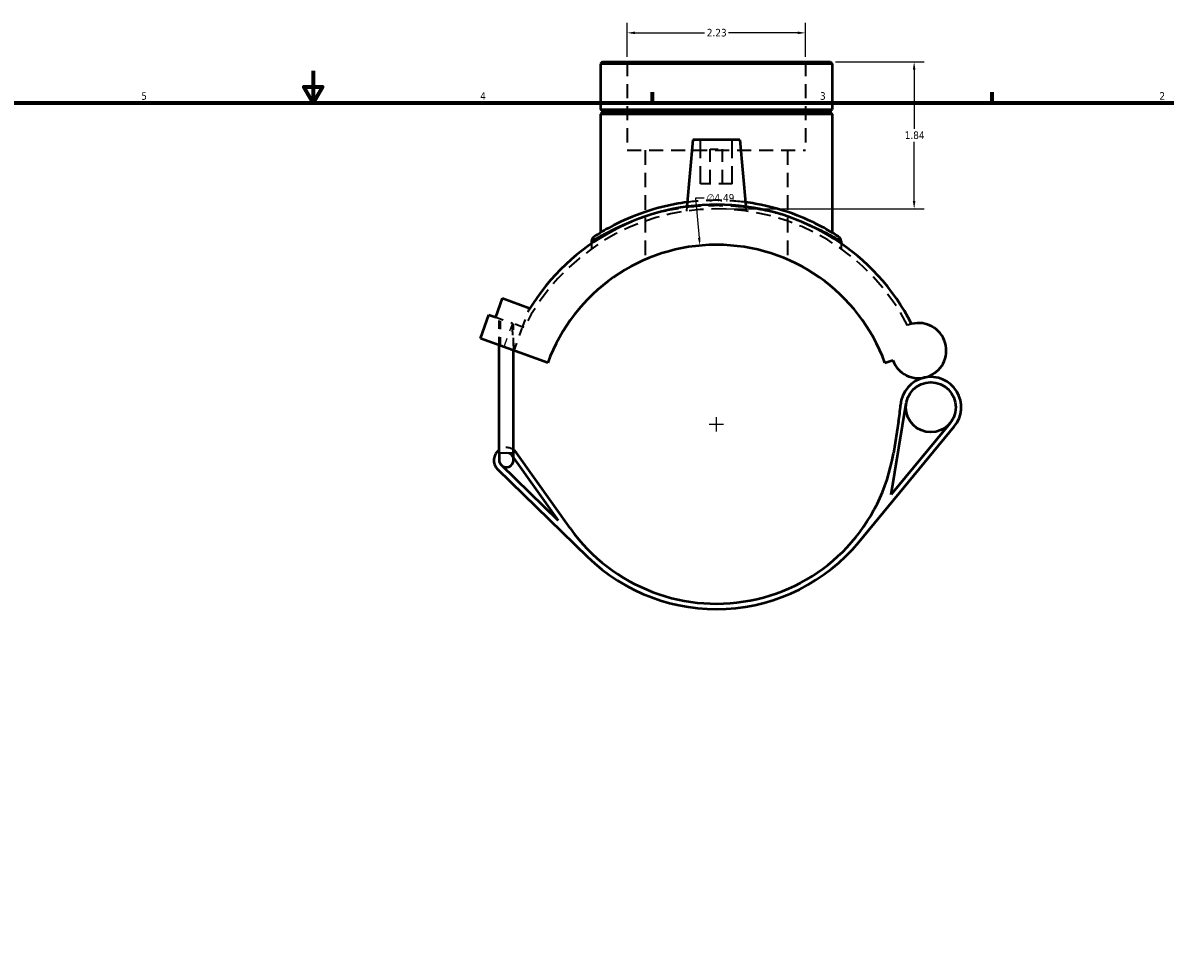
# Model space of a CAD drawing. Header units: inches. Extents: x -0.9 to 56.3, y -1.4 to 45.6.
# Tile 4 of 8: x 13.4 to 27.7, y 10.3 to 22. Entities that reach past the tile are written whole.
import ezdxf

# ---------------------------------------------------------------- set-up
doc = ezdxf.new("R2010")
doc.units = ezdxf.units.IN
doc.header["$MEASUREMENT"] = 0
doc.linetypes.add('DASHED', pattern=[0.2067, 0.1654, -0.0413])
for name, color, linetype, lineweight in [('Border (ANSI)', 7, 'Continuous', 70), ('Dimension (ANSI)', 7, 'Continuous', 25), ('Hidden (ANSI)', 7, 'DASHED', 35), ('Hidden Narrow (ANSI)', 7, 'DASHED', 25), ('Visible (ANSI)', 7, 'Continuous', 50), ('Visible Narrow (ANSI)', 7, 'Continuous', 35)]:
    doc.layers.add(name, color=color, linetype=linetype, lineweight=lineweight)
doc.styles.add('Note Text (ANSI)', font='tahoma.ttf')
doc.dimstyles.new('Default (ANSI)', dxfattribs={"dimtxt": 0.094488, "dimasz": 0.098425, "dimexe": 0.125, "dimexo": 0.0625, "dimgap": 0.031496, "dimtad": 0, "dimtih": 1, "dimtoh": 1, "dimrnd": 1e-08, "dimzin": 4, "dimdsep": 46, "dimtxsty": 'Note Text (ANSI)', "dimcen": 0.09, "dimdle": 0.393701, "dimclrd": 256, "dimclre": 256, "dimclrt": 5, "dimadec": 0, "dimazin": 1, "dimtfac": 1, "dimtofl": 0, "dimtmove": 0, "dimatfit": 3, "dimfxl": 1, "dimtolj": 1, "dimtzin": 4, "dimlwd": -1, "dimlwe": -1, "dimarcsym": 0})

# ---------------------------------------------------------------- blocks, each defined once
blk = doc.blocks.new('Borders Default Border')
at = {"layer": 'Border (ANSI)'}
for p, q in [((21.25, 21), (21.25, 21.134)), ((25.5, 21), (25.5, 21.134))]:
    blk.add_line(p, q, dxfattribs=at)
at = {"layer": 'Border (ANSI)', "flags": 128}
for points in [[(17, 21.4), (17, 21), (16.885, 21.2), (17.115, 21.2), (17, 21)], [(0.5, 1), (0.5, 21), (33.5, 21), (33.5, 1), (0.5, 1)]]:
    blk.add_lwpolyline(points, dxfattribs=at)
at = {"layer": 'Border (ANSI)', "color": 5, "true_color": 0x0000ff, "char_height": 0.0945, "attachment_point": 7, "style": 'Note Text (ANSI)'}
for s, insert in [('5', (14.847, 21.038)), ('4', (19.092, 21.04)), ('3', (23.346, 21.038)), ('2', (27.596, 21.04))]:
    blk.add_mtext(s, dxfattribs=dict(at, insert=insert))
blk = doc.blocks.new('*D6')
at = {"layer": 'Defpoints', "color": 0, "transparency": 16777216}
for p in [(23.476, 21.514), (22.033, 19.674), (24.525, 19.674)]:
    blk.add_point(p, dxfattribs=at)
at = {"layer": 'Dimension (ANSI)', "transparency": 16777216}
for p, q in [((23.538, 21.514), (24.65, 21.514)), ((24.525, 21.415), (24.525, 20.674)), ((24.525, 19.772), (24.525, 20.513)), ((22.095, 19.674), (24.65, 19.674))]:
    blk.add_line(p, q, dxfattribs=at)
for points in [[(24.508, 21.415), (24.541, 21.415), (24.525, 21.514)], [(24.508, 19.772), (24.541, 19.772), (24.525, 19.674)]]:
    blk.add_solid(points, dxfattribs=at)
at = {"layer": 'Dimension (ANSI)', "color": 5, "transparency": 16777216, "insert": (24.407, 20.643), "char_height": 0.0945, "attachment_point": 1, "style": 'Note Text (ANSI)'}
blk.add_mtext('\\A1;1.84', dxfattribs=at)
blk = doc.blocks.new('*D7')
at = {"layer": 'Defpoints', "color": 0, "transparency": 16777216}
for p in [(23.163, 21.877), (20.933, 21.514), (23.163, 21.514)]:
    blk.add_point(p, dxfattribs=at)
at = {"layer": 'Dimension (ANSI)', "transparency": 16777216}
for p, q in [((20.933, 21.576), (20.933, 22.002)), ((23.163, 21.576), (23.163, 22.002)), ((21.031, 21.877), (21.898, 21.877)), ((23.065, 21.877), (22.199, 21.877))]:
    blk.add_line(p, q, dxfattribs=at)
for points in [[(21.031, 21.894), (21.031, 21.861), (20.933, 21.877)], [(23.065, 21.894), (23.065, 21.861), (23.163, 21.877)]]:
    blk.add_solid(points, dxfattribs=at)
at = {"layer": 'Dimension (ANSI)', "color": 5, "transparency": 16777216, "insert": (21.929, 21.927), "char_height": 0.0945, "attachment_point": 1, "style": 'Note Text (ANSI)'}
blk.add_mtext('\\A1;2.23', dxfattribs=at)
blk = doc.blocks.new('*D8')
at = {"layer": 'Defpoints', "color": 0, "transparency": 16777216}
for p in [(21.842, 19.215), (22.254, 14.742)]:
    blk.add_point(p, dxfattribs=at)
at = {"layer": 'Dimension (ANSI)', "transparency": 16777216}
for p, q in [((21.897, 19.809), (21.788, 19.809)), ((21.788, 19.809), (21.833, 19.313)), ((22.048, 16.888), (22.048, 17.068)), ((21.958, 16.978), (22.138, 16.978))]:
    blk.add_line(p, q, dxfattribs=at)
blk.add_solid([(21.85, 19.314), (21.817, 19.311), (21.842, 19.215)], dxfattribs=at)
at = {"layer": 'Dimension (ANSI)', "color": 5, "transparency": 16777216, "insert": (21.928, 19.86), "char_height": 0.0945, "attachment_point": 1, "style": 'Note Text (ANSI)'}
blk.add_mtext('\\A1;∅4.49', dxfattribs=at)

msp = doc.modelspace()

# ---------------------------------------------------------------- linework, layer by layer
at = {"layer": 'Hidden (ANSI)', "ltscale": 1.068215}
for p, q in [((20.9329, 21.5136), (20.9329, 20.4096)), ((23.1635, 21.5136), (23.1635, 20.4096))]:
    msp.add_line(p, q, dxfattribs=at)
at = {"layer": 'Hidden (ANSI)', "ltscale": 1.333288}
for p, q in [((21.8514, 19.9885), (21.8514, 20.5397)), ((22.2451, 19.9885), (22.2451, 20.5397))]:
    msp.add_line(p, q, dxfattribs=at)
at = {"layer": 'Hidden (ANSI)', "ltscale": 1.059428}
msp.add_line((20.9329, 20.4096), (23.1635, 20.4096), dxfattribs=at)
at = {"layer": 'Hidden (ANSI)', "ltscale": 1.104683}
for p, q in [((21.156, 20.4096), (21.156, 19.0396)), ((22.9404, 20.4096), (22.9404, 19.0396))]:
    msp.add_line(p, q, dxfattribs=at)
at = {"layer": 'Hidden (ANSI)', "ltscale": 0.471064}
msp.add_line((21.9695, 20.4216), (22.127, 20.4216), dxfattribs=at)
at = {"layer": 'Hidden (ANSI)', "ltscale": 1.047583}
for p, q in [((21.9695, 19.9885), (21.9695, 20.4216)), ((22.127, 19.9885), (22.127, 20.4216))]:
    msp.add_line(p, q, dxfattribs=at)
at = {"layer": 'Hidden (ANSI)', "ltscale": 0.997297}
msp.add_line((22.2451, 19.9885), (21.8514, 19.9885), dxfattribs=at)
at = {"layer": 'Hidden (ANSI)', "ltscale": 0.105203}
for p, q in [((21.6797, 19.7027), (21.6749, 19.6476)), ((22.4167, 19.7027), (22.4215, 19.6476))]:
    msp.add_line(p, q, dxfattribs=at)
at = {"layer": 'Hidden (ANSI)', "ltscale": 0.125245}
for p, q in [((20.4868, 19.2411), (20.4868, 19.1753)), ((23.6096, 19.2411), (23.6096, 19.1753))]:
    msp.add_line(p, q, dxfattribs=at)
at = {"layer": 'Hidden (ANSI)', "ltscale": 0.427707}
msp.add_line((19.2853, 18.3185), (19.4964, 18.2417), dxfattribs=at)
at = {"layer": 'Hidden (ANSI)', "ltscale": 0.432828}
msp.add_line((19.623, 18.1956), (19.7008, 18.4092), dxfattribs=at)
at = {"layer": 'Hidden (ANSI)', "ltscale": 0.637268}
for p, q in [((19.3288, 17.9681), (19.3288, 18.3027)), ((19.3466, 17.9616), (19.3466, 18.2963))]:
    msp.add_line(p, q, dxfattribs=at)
at = {"layer": 'Hidden (ANSI)', "ltscale": 0.033191}
msp.add_line((19.4908, 18.2438), (19.4908, 18.2263), dxfattribs=at)
at = {"layer": 'Hidden (ANSI)', "ltscale": 0.403098}
msp.add_line((19.623, 18.1956), (19.4964, 18.2417), dxfattribs=at)
at = {"layer": 'Hidden (ANSI)', "ltscale": 0.52717}
msp.add_line((19.5085, 17.9605), (19.5085, 18.2373), dxfattribs=at)
at = {"layer": 'Hidden (ANSI)', "ltscale": 0.59883}
msp.add_line((19.5155, 17.9001), (19.623, 18.1956), dxfattribs=at)
at = {"layer": 'Hidden (ANSI)', "ltscale": 0.034957}
msp.add_line((19.6403, 18.1893), (19.623, 18.1956), dxfattribs=at)
at = {"layer": 'Hidden (ANSI)', "ltscale": 0.05454}
msp.add_line((19.4919, 16.5812), (19.5085, 16.5578), dxfattribs=at)
at = {"layer": 'Hidden (ANSI)', "ltscale": 1.102462}
msp.add_arc((22.0482, 16.9783), 2.6953, 27.35065, 153.30023, dxfattribs=at)
at = {"layer": 'Hidden (ANSI)', "ltscale": 0.103719}
msp.add_arc((24.581, 17.9001), 0.3455, 104.63746, 113.67533, dxfattribs=at)
at = {"layer": 'Hidden (ANSI)', "ltscale": 0.364196}
msp.add_arc((19.4187, 16.5291), 0.1572, 55.1501, 124.8499, dxfattribs=at)
at = {"layer": 'Hidden (ANSI)', "ltscale": 0.43172}
msp.add_arc((19.4187, 16.5291), 0.0898, 35.41692, 180, dxfattribs=at)
at = {"layer": 'Hidden (ANSI)', "ltscale": 0.105678}
msp.add_arc((19.4187, 16.5291), 0.0898, 0, 35.41692, dxfattribs=at)
at = {"layer": 'Hidden (ANSI)', "ltscale": 1.186925}
msp.add_open_spline([(22.4119, 19.7576), (22.2855, 19.7741), (22.1543, 19.7824), (21.9089, 19.7803), (21.7949, 19.772), (21.6846, 19.7576)], degree=3, knots=[17.4850204, 17.4850204, 17.4850204, 17.4850204, 18.4664027, 18.4664027, 19.3231882, 19.3231882, 19.3231882, 19.3231882], dxfattribs=at)
at = {"layer": 'Hidden (ANSI)', "ltscale": 0.003194}
msp.add_open_spline([(23.5792, 19.3263), (23.5792, 19.3263), (23.5792, 19.3263), (23.5792, 19.3263)], degree=3, dxfattribs=at)
at = {"layer": 'Hidden (ANSI)', "ltscale": 0.814639}
msp.add_open_spline([(19.4908, 18.2263), (19.4908, 18.1861), (19.4927, 18.1421), (19.4989, 18.0779), (19.5014, 18.0567), (19.5057, 18.0161), (19.5075, 17.9965), (19.5089, 17.9578), (19.5082, 17.9338), (19.5055, 17.9108), (19.505, 17.9075), (19.5046, 17.9041)], degree=3, knots=[3.88933254, 3.88933254, 3.88933254, 3.88933254, 4.19523201, 4.19523201, 4.34818175, 4.34818175, 4.50113148, 4.50113148, 4.66987992, 4.66987992, 4.69638212, 4.69638212, 4.69638212, 4.69638212], dxfattribs=at)
at = {"layer": 'Hidden Narrow (ANSI)', "ltscale": 0.538937}
msp.add_line((19.3942, 17.961), (19.491, 18.2269), dxfattribs=at)
at = {"layer": 'Hidden Narrow (ANSI)', "ltscale": 0.113806}
msp.add_ellipse((23.5427, 19.2703), major_axis=(0.0365, 0.0561), ratio=0.999999, start_param=5.3398468, end_param=6.2335359, dxfattribs=at)
at = {"layer": 'Hidden Narrow (ANSI)', "ltscale": 1.0892}
msp.add_open_spline([(21.1258, 19.5681), (21.245, 19.607), (21.3777, 19.6417), (21.6792, 19.696), (21.8505, 19.7129), (22.2008, 19.7159), (22.3792, 19.7009), (22.6993, 19.6468), (22.8426, 19.6098), (22.9706, 19.5681)], degree=3, knots=[-20.8559967, -20.8559967, -20.8559967, -20.8559967, -19.7311965, -19.7311965, -18.4664027, -18.4664027, -17.1591229, -17.1591229, -15.9522402, -15.9522402, -15.9522402, -15.9522402], dxfattribs=at)
at = {"layer": 'Hidden Narrow (ANSI)', "ltscale": 0.002997}
msp.add_open_spline([(23.6096, 19.2703), (23.6096, 19.2703), (23.6096, 19.2703), (23.6096, 19.2703)], degree=3, dxfattribs=at)
at = {"layer": 'Visible (ANSI)'}
for p, q in [((20.6207, 21.5136), (20.5984, 21.4913)), ((23.4981, 21.4913), (20.5984, 21.4913)), ((20.5984, 21.4913), (20.5984, 20.9199)), ((20.6207, 21.5136), (23.4758, 21.5136)), ((23.4758, 21.5136), (23.4981, 21.4913)), ((23.4981, 21.4913), (23.4981, 20.9199)), ((20.5984, 20.9199), (23.4981, 20.9199)), ((20.618, 20.9002), (20.5984, 20.9199)), ((20.618, 20.9002), (23.4784, 20.9002)), ((20.618, 20.9002), (20.618, 20.8806)), ((23.4784, 20.9002), (23.4981, 20.9199)), ((23.4784, 20.9002), (23.4784, 20.8806)), ((20.618, 20.8806), (20.5984, 20.8609)), ((23.4981, 20.8609), (20.5984, 20.8609)), ((20.5984, 20.8609), (20.5984, 19.3773)), ((23.4784, 20.8806), (20.618, 20.8806)), ((23.4784, 20.8806), (23.4981, 20.8609)), ((23.4981, 20.8609), (23.4981, 19.3773)), ((21.7529, 20.5397), (21.6797, 19.7027)), ((22.3435, 20.5397), (21.7529, 20.5397)), ((22.3435, 20.5397), (22.4167, 19.7027)), ((20.4868, 19.2703), (20.4868, 19.2411)), ((23.6096, 19.2703), (23.6096, 19.2411)), ((19.2853, 18.3185), (19.3714, 18.5549)), ((19.3714, 18.5549), (19.7091, 18.432)), ((19.0934, 18.0538), (19.2009, 18.3493)), ((19.2009, 18.3493), (19.2853, 18.3185)), ((19.7091, 18.432), (19.7008, 18.4092)), ((19.9376, 17.7465), (19.0934, 18.0538)), ((19.3288, 16.6212), (19.3288, 17.9681)), ((19.5085, 16.6212), (19.5085, 17.9027)), ((24.1588, 17.7465), (24.2562, 17.782)), ((24.2371, 16.1005), (24.4248, 17.2414)), ((23.8306, 15.5034), (25.0262, 16.9484)), ((24.9743, 16.9913), (24.2371, 16.1005)), ((24.3302, 17.0129), (24.2645, 16.6138)), ((19.3288, 16.6212), (19.3288, 16.5291)), ((19.5085, 16.5291), (19.5085, 16.6212)), ((20.2178, 15.6767), (19.5468, 16.6202)), ((20.0669, 15.7726), (19.356, 16.4647)), ((19.5085, 16.5578), (20.0669, 15.7726)), ((19.309, 16.4164), (20.4344, 15.3208))]:
    msp.add_line(p, q, dxfattribs=at)
msp.add_circle((24.7334, 17.1907), 0.3127, dxfattribs=at)
for centre, radius, start, end in [((22.0482, 16.9783), 2.7492, 27.18891, 148.63512), ((20.5538, 19.2703), 0.0669, 123.10604, 180), ((23.5427, 19.2703), 0.0669, 0, 56.89396), ((22.0482, 16.9783), 2.2461, 20, 160), ((24.581, 17.9001), 0.3455, 200, 104.63746), ((24.7334, 17.1907), 0.3801, 102.12597, 175.92272), ((24.7334, 17.1907), 0.3801, 320.39278, 102.12597), ((22.1139, 17.3774), 2.2461, 350.65986, 355.92272), ((19.4187, 16.5291), 0.1572, 124.8499, 225.76523), ((19.4187, 16.5291), 0.1572, 35.41692, 55.1501), ((22.0482, 16.9783), 2.2461, 215.41692, 350.65986), ((19.4187, 16.5291), 0.0898, 180, 225.76523), ((19.4187, 16.5291), 0.0898, 225.76523, 0), ((22.0482, 16.9783), 2.3134, 225.76523, 320.39278)]:
    msp.add_arc(centre, radius, start, end, dxfattribs=at)
for points, knots in [([(21.6846, 19.7576), (21.6321, 19.7508), (21.5804, 19.7426), (21.3751, 19.7039), (21.2316, 19.6632), (20.953, 19.5636), (20.825, 19.5028), (20.6859, 19.4285), (20.6501, 19.4081), (20.5735, 19.3627), (20.5416, 19.3421), (20.5204, 19.3285), (20.5173, 19.3265), (20.5173, 19.3265)], [19.3231882, 19.3231882, 19.3231882, 19.3231882, 19.7311965, 19.7311965, 20.9819819, 20.9819819, 22.4823769, 22.4823769, 23.1154241, 23.1154241, 24.1087318, 24.1087318, 24.5373577, 24.5373577, 24.5373577, 24.5373577]), ([(23.5792, 19.3263), (23.5792, 19.3263), (23.5639, 19.3366), (23.4986, 19.3774), (23.4426, 19.4114), (23.2866, 19.4948), (23.1814, 19.5455), (22.9081, 19.6511), (22.7305, 19.7043), (22.4952, 19.7458), (22.4538, 19.7522), (22.4119, 19.7576)], [12.2708851, 12.2708851, 12.2708851, 12.2708851, 13.2038774, 13.2038774, 14.3232969, 14.3232969, 15.600851, 15.600851, 17.1591229, 17.1591229, 17.4850204, 17.4850204, 17.4850204, 17.4850204])]:
    msp.add_open_spline(points, degree=3, knots=knots, dxfattribs=at)
at = {"layer": 'Visible Narrow (ANSI)'}
msp.add_line((19.3299, 16.6212), (19.5074, 16.6212), dxfattribs=at)
for points, knots in [([(20.4869, 19.2705), (20.4869, 19.2704), (20.4901, 19.2723), (20.5117, 19.2857), (20.5442, 19.3058), (20.6224, 19.3501), (20.6589, 19.37), (20.8007, 19.4426), (20.9313, 19.5019), (21.0993, 19.5594), (21.1124, 19.5638), (21.1258, 19.5681)], [-24.5373577, -24.5373577, -24.5373577, -24.5373577, -24.1087318, -24.1087318, -23.1154241, -23.1154241, -22.4823769, -22.4823769, -20.9819819, -20.9819819, -20.8559967, -20.8559967, -20.8559967, -20.8559967]), ([(22.9706, 19.5681), (23.0079, 19.556), (23.0438, 19.5434), (23.2039, 19.4842), (23.3112, 19.4347), (23.4703, 19.3533), (23.5274, 19.3201), (23.5939, 19.2803), (23.6096, 19.2703), (23.6096, 19.2703)], [-15.9522402, -15.9522402, -15.9522402, -15.9522402, -15.600851, -15.600851, -14.3232969, -14.3232969, -13.2038774, -13.2038774, -12.2708851, -12.2708851, -12.2708851, -12.2708851])]:
    msp.add_open_spline(points, degree=3, knots=knots, dxfattribs=at)

# ---------------------------------------------------------------- block references
msp.add_blockref('Borders Default Border', (0, 0))

# ---------------------------------------------------------------- dimensions: what is measured, and where the dimension line sits
at = {"layer": 'Dimension (ANSI)'}
for base, p1, p2, angle, override, picture, middle in [((23.1635, 21.8775), (20.9329, 21.5136), (23.1635, 21.5136), 180, {"dimgap": 0.031496, "dimtih": 0, "dimtoh": 0, "dimdec": 2, "dimtol": 0, "dimlim": 0, "dimtp": 0, "dimtm": 0, "dimtdec": 2, "dimatfit": 1}, '*D7', (22.0482, 21.8775)), ((24.5245, 19.6735), (23.4758, 21.5136), (22.0329, 19.6735), 90, {"dimgap": 0.031496, "dimdec": 2, "dimtol": 0, "dimlim": 0, "dimtp": 0, "dimtm": 0, "dimtdec": 2, "dimatfit": 1}, '*D6', (24.5245, 20.5935))]:
    dim = msp.add_linear_dim(base=base, p1=p1, p2=p2, angle=angle, dimstyle='Default (ANSI)', override=override, dxfattribs=at)
    dim.commit()
    dim.dimension.update_dxf_attribs({"geometry": picture, "text_midpoint": middle, "dimtype": 160})
dim = msp.add_diameter_dim_2p(p1=(22.2541, 14.7417), p2=(21.8423, 19.2149), dimstyle='Default (ANSI)', override={"dimgap": 0.031496, "dimdec": 2, "dimlfac": 1, "dimtol": 0, "dimlim": 0, "dimtp": 0, "dimtm": 0, "dimtdec": 2}, dxfattribs=at)
dim.commit()
dim.dimension.update_dxf_attribs({"geometry": '*D8', "text_midpoint": (22.1005, 19.8089), "dimtype": 163})

doc.saveas('drawing.dxf')
